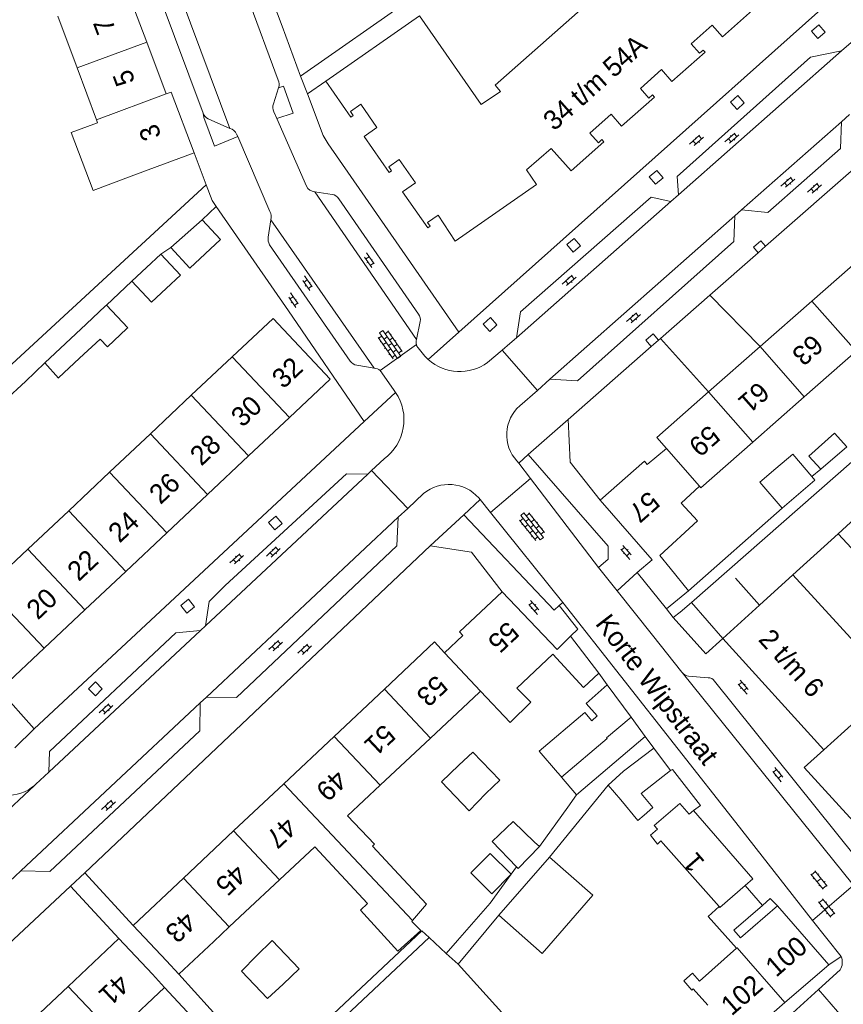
# Model space of a CAD drawing. Extents: x 99476 to 102828, y 406437 to 407931.
# Tile 67 of 162: x 100603 to 100687, y 406561 to 406662. Entities that reach past the tile are written whole.
import ezdxf

# ---------------------------------------------------------------- set-up
doc = ezdxf.new("R2010")
doc.units = 0
doc.header["$MEASUREMENT"] = 0
for name, color, linetype, lineweight in [('BG_bijgebouw', 253, 'Continuous', 0), ('BG_dakoverstek', 253, 'Continuous', 13), ('BG_dakoverstek bijgebouw', 253, 'Continuous', 0), ('BG_heg haag', 253, 'Continuous', 0), ('BG_hek', 253, 'Continuous', 0), ('BG_hoofdgebouw', 253, 'Continuous', 13), ('BG_huisnummer', 253, 'Continuous', 0), ('BG_kant verharding', 253, 'Continuous', 0), ('BG_muur', 253, 'Continuous', 0), ('BG_open verharding', 253, 'Continuous', 0), ('BG_schutting', 253, 'Continuous', 0), ('BG_straatnaam', 253, 'Continuous', 0), ('BG_tussenmuur', 253, 'Continuous', 0), ('BG_vlakafsluiter', 253, 'Continuous', 0)]:
    doc.layers.add(name, color=color, linetype=linetype, lineweight=lineweight)
doc.styles.add('Style-WORKING', font='WORKING.shx')

# ---------------------------------------------------------------- blocks, each defined once
blk = doc.blocks.new('S02OV6')
at = {"layer": 'BG_open verharding', "linetype": 'Continuous', "lineweight": 0}
for p, q in [((0, 0.20784), (1.371449, 0.20784)), ((0.085505, 0.20784), (0.085505, 0.268177)), ((0.485, -0.192), (0.486, 0.207)), ((0.885505, 0.20784), (0.885505, 0.31106)), ((1.285, -0.193), (1.285, 0.207)), ((0.268333, -0.19216), (1.549656, -0.19216)), ((0.885505, -0.32925), (0.885505, -0.19216))]:
    blk.add_line(p, q, dxfattribs=at)
blk = doc.blocks.new('S02OV4')
at = {"layer": 'BG_open verharding', "linetype": 'Continuous', "lineweight": 0}
for p, q in [((0, -0.200092), (0, 0.200092)), ((0, 0.2), (3.201, 0.2)), ((0.214, 0.6), (2.9, 0.6)), ((0.4, 0.199), (0.4, 0.6)), ((0.8, 0.6), (0.8, 0.7)), ((0.8, -0.2), (0.8, 0.2)), ((1.2, 0.2), (1.2, 0.6)), ((1.6, 0.6), (1.6, 0.7)), ((1.6, -0.2), (1.6, 0.2)), ((2, 0.199), (2, 0.6)), ((2.4, 0.6), (2.4, 0.7)), ((2.4, -0.2), (2.4, 0.2)), ((2.8, 0.2), (2.8, 0.6)), ((3.2, -0.199908), (3.2, 0.200092)), ((0, -0.2), (3.2, -0.199)), ((0.31, -0.6), (2.9, -0.6)), ((0.4, -0.6), (0.399, -0.2)), ((0.8, -0.7), (0.8, -0.6)), ((1.2, -0.6), (1.2, -0.2)), ((1.6, -0.7), (1.6, -0.6)), ((2, -0.6), (1.999, -0.2)), ((2.4, -0.7), (2.4, -0.6)), ((2.8, -0.6), (2.8, -0.2))]:
    blk.add_line(p, q, dxfattribs=at)
blk = doc.blocks.new('S02OV2')
at = {"layer": 'BG_open verharding', "linetype": 'Continuous', "lineweight": 0}
for p, q in [((0.052866, 0.482148), (0.183301, 0.482148)), ((0.183301, -1.01785), (0.183301, 0.982147)), ((0.183301, 0.895191), (0.705039, 0.895191)), ((0.705039, -1.01785), (0.705039, 0.982147)), ((0.705039, 0.43867), (0.835473, 0.43867)), ((0.052866, -0.517416), (0.183301, -0.517416)), ((0.183301, -0.017851), (0.705039, -0.017851)), ((0.183301, -0.930894), (0.705039, -0.930894)), ((0.705039, -0.473938), (0.835473, -0.473938))]:
    blk.add_line(p, q, dxfattribs=at)

msp = doc.modelspace()

# ---------------------------------------------------------------- linework, layer by layer
at = {"layer": 'BG_bijgebouw', "linetype": 'Continuous', "lineweight": 0}
for p, q in [((100621.609, 406641.097), (100618.398, 406638.267)), ((100617.384, 406637.591), (100615.901, 406636.199)), ((100615.901, 406636.199), (100614.419, 406634.808)), ((100611.723, 406632.277), (100611.819, 406632.367)), ((100607.63, 406628.436), (100609.726, 406630.404)), ((100605.518, 406626.454), (100607.63, 406628.436)), ((100611.155, 406628.881), (100609.059, 406626.914)), ((100687.561, 406617.866), (100684.911, 406615.57)), ((100682.622, 406613.016), (100680.94, 406611.584)), ((100657.956, 406584.522), (100656.099, 406586.697)), ((100663.131, 406583.21), (100664.45, 406581.72)), ((100657.138, 406575.852), (100651.944, 406569.911)), ((100625.643, 406564.178), (100628.301, 406561.36))]:
    msp.add_line(p, q, dxfattribs=at)
at = {"layer": 'BG_bijgebouw', "color": 1, "linetype": 'Continuous', "lineweight": 0}
msp.add_line((100669.541, 406584.7), (100667.83, 406586.99), dxfattribs=at)
at = {"layer": 'BG_bijgebouw', "linetype": 'Continuous', "lineweight": 0, "flags": 128}
for points in [[(100618.398, 406638.267), (100620.346, 406636.132), (100623.473, 406639.071), (100621.609, 406641.097)], [(100617.919, 406634.051), (100619.401, 406635.442), (100617.384, 406637.591)], [(100614.419, 406634.808), (100616.436, 406632.659), (100617.919, 406634.051)], [(100609.059, 406626.914), (100606.915, 406624.901), (100606.906, 406624.891)], [(100684.911, 406615.57), (100683.689, 406616.894), (100686.303, 406619.242), (100687.561, 406617.866)], [(100680.317, 406615.639), (100682.041, 406617.106), (100684.003, 406614.801)], [(100680.94, 406611.584), (100678.677, 406614.242), (100680.317, 406615.639)], [(100684.003, 406614.801), (100684.304, 406614.448), (100682.622, 406613.016)], [(100686.695, 406608.951), (100689.398, 406606.002), (100691.092, 406607.555), (100688.389, 406610.504), (100686.695, 406608.951)], [(100667.83, 406586.99), (100664.72, 406584.63), (100663.131, 406583.21)], [(100650.644, 406582.367), (100652.05, 406583.71), (100649.29, 406586.6), (100647.884, 406585.257)], [(100647.884, 406585.257), (100646.096, 406583.549), (100648.931, 406580.58)], [(100666.82, 406580.14), (100667.731, 406580.92), (100666.51, 406582.36), (100669.541, 406584.7)], [(100664.45, 406581.72), (100666.196, 406579.607), (100666.82, 406580.14)], [(100651.944, 406569.911), (100656.401, 406565.985), (100661.592, 406571.946), (100657.138, 406575.852)], [(100628.767, 406567.316), (100631.521, 406564.397), (100629.88, 406562.85)]]:
    msp.add_lwpolyline(points, dxfattribs=at)
at = {"layer": 'BG_dakoverstek', "linetype": 'Continuous', "lineweight": 13}
for p, q in [((100649.936, 406592.696), (100650.101, 406592.849)), ((100633.121, 406576.91), (100635.833, 406573.991)), ((100673.131, 406572.33), (100668.769, 406577.243)), ((100626.012, 406570.236), (100624.376, 406568.7)), ((100622.799, 406567.22), (100624.376, 406568.7))]:
    msp.add_line(p, q, dxfattribs=at)
at = {"layer": 'BG_dakoverstek', "linetype": 'Continuous', "lineweight": 13, "flags": 128}
for points in [[(100613.798, 406645.344), (100610.434, 406644.087), (100608.214, 406650.028), (100610.905, 406651.033)], [(100653.788, 406593.154), (100655.233, 406591.712), (100653.105, 406589.642), (100650.101, 406592.849)], [(100638.52, 406571.093), (100637.8, 406570.425), (100641.637, 406566.217), (100643.967, 406568.342), (100643.043, 406569.247)]]:
    msp.add_lwpolyline(points, dxfattribs=at)
at = {"layer": 'BG_dakoverstek bijgebouw', "linetype": 'Continuous', "lineweight": 0}
for p, q in [((100611.723, 406632.277), (100609.726, 406630.404)), ((100606.906, 406624.891), (100605.518, 406626.454)), ((100663.062, 406593.501), (100665.502, 406590.169)), ((100665.502, 406590.169), (100662.977, 406588.056)), ((100657.956, 406584.522), (100658.288, 406584.133)), ((100658.288, 406584.133), (100658.38, 406584.026)), ((100650.644, 406582.367), (100648.931, 406580.58)), ((100653.441, 406579.507), (100655.616, 406577.371)), ((100655.616, 406577.371), (100656.11, 406576.93)), ((100628.767, 406567.316), (100627.175, 406565.725)), ((100627.175, 406565.725), (100625.643, 406564.178)), ((100628.301, 406561.36), (100629.88, 406562.85))]:
    msp.add_line(p, q, dxfattribs=at)
at = {"layer": 'BG_dakoverstek bijgebouw', "linetype": 'Continuous', "lineweight": 0, "flags": 128}
for points in [[(100613.904, 406629.954), (100614, 406630.044), (100611.819, 406632.367)], [(100613.904, 406629.954), (100611.907, 406628.08), (100611.155, 406628.881)], [(100661.484, 406589.805), (100662.016, 406590.322), (100660.902, 406591.568), (100663.062, 406593.501)], [(100661.484, 406589.805), (100660.748, 406590.666), (100656.099, 406586.697)], [(100658.38, 406584.026), (100663.029, 406587.995), (100662.977, 406588.056)], [(100653.776, 406574.841), (100651.279, 406577.436), (100653.441, 406579.507)], [(100656.11, 406576.93), (100653.941, 406574.67), (100653.776, 406574.841)], [(100649.094, 406574.243), (100651.075, 406576.228), (100653.225, 406574.083), (100651.244, 406572.097), (100649.094, 406574.243)]]:
    msp.add_lwpolyline(points, dxfattribs=at)
at = {"layer": 'BG_heg haag', "linetype": 'Continuous', "lineweight": 0, "flags": 128}
msp.add_lwpolyline([(100622.022, 406644.679), (100601.732, 406625.93), (100594.766, 406640.353)], dxfattribs=at)
at = {"layer": 'BG_hek', "linetype": 'Continuous', "lineweight": 0}
msp.add_line((100678.629, 406601.63), (100676.177, 406604.416), dxfattribs=at)
at = {"layer": 'BG_hoofdgebouw', "linetype": 'Continuous', "lineweight": 13}
for p, q in [((100615.933, 406659.3), (100613.954, 406664.61)), ((100608.808, 406656.645), (100606.825, 406661.953)), ((100643.844, 406661.98), (100634.244, 406655.292)), ((100617.911, 406653.99), (100615.933, 406659.3)), ((100610.791, 406651.337), (100608.808, 406656.645)), ((100610.905, 406651.033), (100610.791, 406651.337)), ((100616.091, 406646.2), (100620.771, 406647.96)), ((100613.798, 406645.344), (100616.091, 406646.2)), ((100684.001, 406632.78), (100689.294, 406637.436)), ((100678.707, 406628.122), (100684.001, 406632.78)), ((100673.428, 406623.479), (100678.707, 406628.122)), ((100683.218, 406622.972), (100688.528, 406627.644)), ((100620.495, 406623.126), (100624.679, 406627.065)), ((100616.312, 406619.187), (100620.495, 406623.126)), ((100677.948, 406618.335), (100683.218, 406622.972)), ((100630.526, 406620.856), (100626.343, 406616.917)), ((100612.129, 406615.248), (100616.312, 406619.187)), ((100626.343, 406616.917), (100622.16, 406612.978)), ((100607.946, 406611.31), (100612.129, 406615.248)), ((100622.16, 406612.978), (100617.977, 406609.039)), ((100603.763, 406607.371), (100607.946, 406611.31)), ((100617.977, 406609.039), (100613.794, 406605.1)), ((100599.58, 406603.432), (100603.763, 406607.371)), ((100613.794, 406605.1), (100609.611, 406601.161)), ((100669.481, 406605.44), (100671.371, 406603.11)), ((100669.101, 406601.27), (100666.11, 406604.98)), ((100678.629, 406601.63), (100682.056, 406604.748)), ((100682.056, 406604.748), (100692.415, 406593.364)), ((100671.371, 406603.11), (100669.101, 406601.27)), ((100609.611, 406601.161), (100605.428, 406597.222)), ((100674.897, 406598.234), (100678.629, 406601.63)), ((100659.29, 406598.48), (100662.191, 406594.69)), ((100685.201, 406586.835), (100674.897, 406598.234)), ((100605.428, 406597.222), (100601.245, 406593.284)), ((100662.191, 406594.69), (100660.64, 406593.22)), ((100635.107, 406588.203), (100640.248, 406593.041)), ((100649.936, 406592.696), (100644.965, 406588.029)), ((100629.965, 406583.365), (100635.107, 406588.203)), ((100644.965, 406588.029), (100639.818, 406583.197)), ((100624.824, 406578.526), (100629.965, 406583.365)), ((100677.951, 406573.617), (100671.879, 406580.615)), ((100619.682, 406573.688), (100624.824, 406578.526)), ((100633.121, 406576.91), (100629.523, 406573.532)), ((100635.833, 406573.991), (100638.52, 406571.093)), ((100614.541, 406568.85), (100619.682, 406573.688)), ((100629.523, 406573.532), (100626.012, 406570.236)), ((100677.951, 406573.617), (100677.157, 406572.928)), ((100678.933, 406570.88), (100677.157, 406572.928)), ((100674.505, 406570.783), (100673.131, 406572.33)), ((100685.715, 406564.832), (100680.474, 406570.873)), ((100617.971, 406565.21), (100614.541, 406568.85)), ((100643.141, 406569.362), (100643.043, 406569.247)), ((100613.091, 406567.51), (100607.905, 406562.61)), ((100616.53, 406563.87), (100613.091, 406567.51)), ((100622.799, 406567.22), (100619.21, 406563.85)), ((100619.21, 406563.85), (100617.971, 406565.21)), ((100681.235, 406560.945), (100685.715, 406564.832)), ((100617.757, 406562.492), (100616.53, 406563.87)), ((100612.597, 406557.644), (100617.757, 406562.492)), ((100676.605, 406556.927), (100681.235, 406560.945))]:
    msp.add_line(p, q, dxfattribs=at)
at = {"layer": 'BG_hoofdgebouw', "linetype": 'Continuous', "lineweight": 13, "flags": 128}
for points in [[(100672.505, 406673.38), (100651.587, 406654.872), (100652.137, 406654.25), (100650.157, 406652.891), (100643.844, 406661.98)], [(100634.244, 406655.292), (100636.809, 406651.611), (100637.055, 406651.783), (100636.775, 406652.185), (100637.841, 406652.928), (100639.493, 406650.535), (100638.18, 406649.622), (100640.74, 406645.941), (100640.986, 406646.112), (100640.706, 406646.514), (100641.773, 406647.256), (100643.433, 406644.869), (100642.12, 406643.954), (100644.686, 406640.274), (100644.934, 406640.432), (100644.669, 406640.832), (100645.737, 406641.57), (100647.497, 406638.911), (100655.828, 406644.727), (100654.798, 406646.203), (100657.328, 406648.413), (100659.35, 406646.126), (100662.712, 406649.087), (100662.514, 406649.312), (100662.146, 406648.988), (100661.287, 406649.964), (100663.463, 406651.9), (100664.522, 406650.7), (100667.881, 406653.665), (100667.682, 406653.89), (100667.315, 406653.566), (100666.454, 406654.54), (100668.62, 406656.471), (100669.679, 406655.272), (100673.057, 406658.255), (100672.858, 406658.48), (100672.491, 406658.156), (100671.631, 406659.13), (100673.789, 406661.037), (100674.851, 406659.841), (100678.228, 406662.841)], [(100620.771, 406647.96), (100618.431, 406654.18), (100617.911, 406653.99)], [(100630.526, 406620.856), (100634.709, 406624.795), (100628.862, 406631.004), (100624.679, 406627.065)], [(100669.101, 406617.69), (100668.121, 406618.81), (100673.428, 406623.479)], [(100672.485, 406613.813), (100672.63, 406613.656), (100677.948, 406618.335)], [(100662.341, 406612.38), (100666.851, 406616.37), (100667.151, 406616.03), (100669.101, 406617.69)], [(100669.481, 406605.44), (100668.441, 406606.721), (100672.304, 406610.291), (100670.632, 406612.101), (100672.485, 406613.813)], [(100666.11, 406604.98), (100667.661, 406606.28), (100662.341, 406612.38)], [(100646.411, 406596.77), (100648.28, 406598.55), (100647.94, 406598.91), (100652.29, 406603.01)], [(100652.29, 406603.01), (100657.92, 406597.09), (100659.29, 406598.48)], [(100640.248, 406593.041), (100645.39, 406597.88), (100646.411, 406596.77)], [(100660.64, 406593.22), (100657.476, 406596.616), (100653.788, 406593.154)], [(100691.445, 406575.967), (100683.199, 406585.023), (100685.201, 406586.835)], [(100639.818, 406583.197), (100636.492, 406580.075), (100639.248, 406577.169), (100639.036, 406576.968), (100641.73, 406574.07)], [(100671.879, 406580.615), (100671.447, 406580.24), (100670.486, 406581.348), (100667.866, 406579.074), (100668.182, 406578.71), (100667.47, 406578.091)], [(100667.47, 406578.091), (100668.196, 406577.187), (100668.541, 406577.499), (100668.769, 406577.243)], [(100641.73, 406574.07), (100644.574, 406571.034), (100643.141, 406569.362)], [(100680.474, 406570.873), (100676.684, 406567.584), (100676.019, 406568.352), (100678.933, 406570.88)], [(100676.271, 406566.508), (100673.369, 406569.774), (100674.505, 406570.783)], [(100673.345, 406560.685), (100671.855, 406562.356), (100671.721, 406562.237), (100670.891, 406563.171), (100671.78, 406563.961), (100672.497, 406563.154), (100676.271, 406566.508)], [(100607.905, 406562.61), (100602.72, 406557.71), (100606.15, 406554.08)]]:
    msp.add_lwpolyline(points, dxfattribs=at)
at = {"layer": 'BG_kant verharding', "linetype": 'Continuous', "lineweight": 0}
for p, q in [((100629.386, 406655.402), (100607.09, 406715.693)), ((100607.894, 406694.827), (100624.441, 406650.452)), ((100607.073, 406691.234), (100621.689, 406652.026)), ((100628.831, 406663.45), (100629.773, 406660.912)), ((100647.871, 406629.577), (100684.904, 406662.628)), ((100687.032, 406658.388), (100690.194, 406661.162)), ((100670.343, 406643.659), (100687.032, 406658.388)), ((100628.886, 406652.986), (100629.426, 406654.608)), ((100632.388, 406653.999), (100634.244, 406655.292)), ((100622.212, 406651.444), (100624.441, 406650.452)), ((100629.239, 406651.479), (100628.935, 406652.169)), ((100632.289, 406644.547), (100629.239, 406651.479)), ((100687.851, 406651.867), (100687.01, 406651.124)), ((100687.01, 406651.124), (100676.803, 406642.105)), ((100625.118, 406649.849), (100625.237, 406649.629)), ((100625.237, 406649.629), (100628.537, 406641.951)), ((100689.111, 406647.037), (100679.257, 406638.385)), ((100643.538, 406628.846), (100633.117, 406643.965)), ((100634.914, 406643.699), (100633.117, 406643.965)), ((100669.554, 406642.963), (100670.343, 406643.659)), ((100643.754, 406631.438), (100635.579, 406643.253)), ((100653.757, 406629.021), (100669.554, 406642.963)), ((100676.11, 406641.493), (100657.182, 406624.768)), ((100676.803, 406642.105), (100676.11, 406641.493)), ((100628.638, 406641.11), (100628.354, 406639.318)), ((100628.638, 406641.11), (100639.212, 406625.908)), ((100628.509, 406638.545), (100636.748, 406626.637)), ((100679.257, 406638.385), (100678.506, 406637.726)), ((100678.506, 406637.726), (100673.544, 406633.369)), ((100673.544, 406633.369), (100668.49, 406628.931)), ((100630.438, 406631.767), (100638.174, 406620.438)), ((100643.538, 406628.846), (100643.915, 406630.674)), ((100653.087, 406628.43), (100652.307, 406627.762)), ((100653.087, 406628.43), (100653.757, 406629.021)), ((100668.314, 406628.777), (100667.563, 406628.117)), ((100668.49, 406628.931), (100668.314, 406628.777)), ((100644.392, 406627.124), (100643.697, 406627.972)), ((100652.307, 406627.762), (100650.807, 406626.478)), ((100667.563, 406628.117), (100659.071, 406620.661)), ((100637.416, 406626.2), (100639.212, 406625.908)), ((100640.002, 406625.428), (100641.247, 406623.62)), ((100655.901, 406623.636), (100657.182, 406624.768)), ((100641.247, 406623.62), (100641.384, 406623.43)), ((100654.104, 406622.047), (100655.901, 406623.636)), ((100638.174, 406620.438), (100604.42, 406588.972)), ((100640.218, 406616.616), (100638.94, 406615.422)), ((100654.001, 406616.193), (100653.803, 406616.418)), ((100654.967, 406617.066), (100654.001, 406616.193)), ((100654.001, 406616.193), (100655.212, 406614.606)), ((100663.163, 406607.677), (100654.967, 406617.066)), ((100638.94, 406615.422), (100638.544, 406615.052)), ((100638.544, 406615.052), (100621.942, 406599.538)), ((100655.212, 406614.606), (100662.156, 406605.506)), ((100642.636, 406611.547), (100644.26, 406613.062)), ((100648.389, 406610.886), (100650.046, 406612.455)), ((100650.046, 406612.455), (100649.908, 406612.627)), ((100651.111, 406611.133), (100650.046, 406612.455)), ((100641.663, 406610.639), (100642.636, 406611.547)), ((100658.524, 406601.928), (100651.111, 406611.133)), ((100641.663, 406610.639), (100622.032, 406592.232)), ((100644.948, 406607.716), (100609.593, 406574.241)), ((100662.156, 406605.506), (100664.06, 406603.112)), ((100664.06, 406603.112), (100667.683, 406598.557)), ((100658.524, 406601.928), (100658.146, 406601.593)), ((100658.524, 406601.928), (100676.198, 406579.393)), ((100621.43, 406599.059), (100605.909, 406584.555)), ((100621.942, 406599.538), (100621.43, 406599.059)), ((100667.683, 406598.557), (100670.675, 406594.794)), ((100670.675, 406594.794), (100670.706, 406594.756)), ((100670.706, 406594.756), (100688.212, 406573.023)), ((100671.38, 406594.371), (100673.378, 406594.216)), ((100674.023, 406593.874), (100688.45, 406575.859)), ((100622.032, 406592.232), (100621.393, 406591.633)), ((100621.393, 406591.633), (100603.053, 406574.436)), ((100665.502, 406590.169), (100666.947, 406588.196)), ((100659.904, 406582.215), (100666.947, 406588.196)), ((100605.909, 406584.555), (100604.571, 406583.304)), ((100604.571, 406583.304), (100604.436, 406583.177)), ((100676.198, 406579.393), (100684.073, 406569.359)), ((100603.053, 406574.436), (100599.685, 406571.278)), ((100614.541, 406568.85), (100609.593, 406574.241)), ((100608.147, 406572.874), (100572.17, 406539.271)), ((100613.091, 406567.51), (100608.147, 406572.874)), ((100684.073, 406569.359), (100686.98, 406565.655)), ((100644.815, 406567.598), (100616.594, 406541.105)), ((100686.88, 406564.297), (100684.657, 406562.28)), ((100684.657, 406562.28), (100674.933, 406553.454))]:
    msp.add_line(p, q, dxfattribs=at)
at = {"layer": 'BG_kant verharding', "linetype": 'Continuous', "lineweight": 0, "flags": 128}
for points in [[(100687.032, 406658.388), (100683.854, 406657.754), (100670.213, 406645.528), (100670.343, 406643.659)], [(100629.426, 406654.608), (100629.923, 406654.793), (100630.922, 406652.01), (100629.239, 406651.479)], [(100647.871, 406629.577), (100634.491, 406648.871), (100633.979, 406649.725), (100632.388, 406653.999)], [(100621.689, 406652.026), (100621.767, 406651.565), (100622.873, 406648.646), (100625.237, 406649.629)], [(100676.803, 406642.105), (100679.494, 406641.852), (100686.928, 406648.404), (100687.01, 406651.124)], [(100669.554, 406642.963), (100667.55, 406643.425), (100654.168, 406631.684), (100653.757, 406629.021)], [(100676.11, 406641.493), (100676.016, 406638.873), (100660.016, 406624.613), (100657.182, 406624.768)], [(100659.071, 406620.661), (100659.25, 406616.29), (100662.341, 406612.38)], [(100621.942, 406599.538), (100622.317, 406602.012), (100623.964, 406603.651), (100636.373, 406615.075), (100638.544, 406615.052)], [(100641.663, 406610.639), (100641.512, 406607.715), (100625.11, 406592.191), (100622.032, 406592.232)], [(100658.146, 406601.593), (100657.632, 406601.138), (100648.389, 406610.886)], [(100652.29, 406603.01), (100649.17, 406607.07), (100644.948, 406607.716)], [(100662.156, 406605.506), (100663.154, 406606.368), (100663.163, 406607.677)], [(100669.79, 406600.385), (100673.157, 406596.661), (100674.897, 406598.234)], [(100605.909, 406584.555), (100605.995, 406586.672), (100618.893, 406598.793), (100621.43, 406599.059)], [(100604.42, 406588.972), (100600.859, 406592.947), (100601.245, 406593.284)], [(100621.393, 406591.633), (100621.358, 406588.787), (100606.013, 406574.374), (100603.053, 406574.436)], [(100678.933, 406570.88), (100679.71, 406571.6), (100680.474, 406570.873)]]:
    msp.add_lwpolyline(points, dxfattribs=at)
at = {"layer": 'BG_kant verharding', "linetype": 'Continuous', "lineweight": 0}
for centre, radius, start, end in [((100628.360975, 406654.952354), 1.119312, 342.082462, 23.685537), ((100622.714874, 406652.421886), 1.09961, 201.101651, 242.78569), ((100634.761567, 406642.752949), 0.958253, 31.455502, 80.846826), ((100629.53092, 406639.151953), 1.188575, 171.969357, 210.707519), ((100642.890468, 406630.857061), 1.040758, 349.869421, 33.930571), ((100637.640494, 406627.272216), 1.095466, 215.440659, 258.174591), ((100656.69143, 406619.086094), 3.932144, 131.149051, 222.729216), ((100646.859965, 406609.935647), 4.06619, 41.443847, 129.747882), ((100671.560123, 406595.468801), 1.11248, 219.846393, 260.682155)]:
    msp.add_arc(centre, radius, start, end, dxfattribs=at)
at = {"layer": 'BG_kant verharding', "linetype": 'Continuous', "lineweight": 0, "extrusion": (0, 0, -1)}
for centre, radius, start, end in [((-100629.978788, 406652.641571), 1.145782, 335.641539, 17.493996), ((-100624.137859, 406649.430117), 1.065899, 106.522972, 156.859569), ((-100633.17503, 406644.927547), 0.964295, 273.450048, 336.756608), ((-100627.518536, 406641.402123), 1.156951, 151.678595, 194.625112), ((-100644.404074, 406628.552053), 0.914597, 344.913213, 18.747302), ((-100644.397593, 406628.548826), 0.907502, 320.534044, 345.003453), ((-100648.033535, 406630.492216), 4.960409, 311.602927, 317.232903), ((-100647.964467, 406630.42918), 4.867424, 234.268243, 311.487654), ((-100639.143972, 406624.906675), 1.003633, 93.886582, 131.95902), ((-100639.143011, 406624.904293), 1.006047, 131.909037, 148.630269), ((-100637.295567, 406620.622844), 4.959376, 145.526141, 233.894473), ((-100673.361929, 406593.406468), 0.809692, 91.137275, 144.730707), ((-100601.842661, 406586.07068), 3.885717, 228.133049, 322.328706), ((-100685.660554, 406565.069479), 1.443528, 156.070137, 212.35292)]:
    msp.add_arc(centre, radius, start, end, dxfattribs=at)
at = {"layer": 'BG_muur', "linetype": 'Continuous', "lineweight": 0}
for p, q in [((100682.056, 406604.748), (100686.695, 406608.951)), ((100670.526, 406600.921), (100671.662, 406601.919))]:
    msp.add_line(p, q, dxfattribs=at)
at = {"layer": 'BG_muur', "linetype": 'Continuous', "lineweight": 0, "flags": 128}
msp.add_lwpolyline([(100671.662, 406601.919), (100695.58, 406622.919), (100699.209, 406625.772)], dxfattribs=at)
at = {"layer": 'BG_schutting', "linetype": 'Continuous', "lineweight": 0}
for p, q in [((100631.667, 406655.811), (100643.882, 406664.363)), ((100629.773, 406660.912), (100631.667, 406655.811)), ((100620.771, 406647.96), (100622.022, 406644.679)), ((100621.609, 406641.097), (100623.049, 406642.47)), ((100623.049, 406642.47), (100630.438, 406631.767)), ((100617.384, 406637.591), (100618.398, 406638.267)), ((100684.003, 406614.801), (100684.911, 406615.57)), ((100671.371, 406603.11), (100680.94, 406611.584)), ((100662.191, 406594.69), (100663.062, 406593.501)), ((100663.131, 406583.21), (100657.138, 406575.852)), ((100659.004, 406580.948), (100659.904, 406582.215)), ((100656.11, 406576.93), (100659.004, 406580.948)), ((100651.088, 406571.144), (100647.74, 406567.291)), ((100651.944, 406569.911), (100647.794, 406564.88)), ((100646.583, 406565.984), (100644.815, 406567.598)), ((100646.583, 406565.984), (100647.74, 406567.291)), ((100661.293, 406549.967), (100647.794, 406564.88)), ((100619.21, 406563.85), (100628.5, 406553.632)), ((100627.19, 406552.399), (100617.757, 406562.492))]:
    msp.add_line(p, q, dxfattribs=at)
at = {"layer": 'BG_schutting', "color": 7, "linetype": 'Continuous', "lineweight": 0}
msp.add_line((100672.581, 406581.14), (100671.879, 406580.615), dxfattribs=at)
at = {"layer": 'BG_schutting', "linetype": 'Continuous', "lineweight": 0, "flags": 128}
for points in [[(100611.819, 406632.367), (100613.734, 406634.165), (100614.419, 406634.808)], [(100601.384, 406622.574), (100603.521, 406624.539), (100605.518, 406626.454)], [(100651.088, 406571.144), (100653.226, 406574.083), (100653.776, 406574.841)], [(100633.894, 406558.713), (100644.075, 406568.303), (100644.815, 406567.598)]]:
    msp.add_lwpolyline(points, dxfattribs=at)
at = {"layer": 'BG_schutting', "color": 7, "linetype": 'Continuous', "lineweight": 0, "flags": 128}
msp.add_lwpolyline([(100669.541, 406584.7), (100669.72, 406584.83), (100672.581, 406581.14)], dxfattribs=at)
at = {"layer": 'BG_tussenmuur', "linetype": 'Continuous', "lineweight": 0}
for p, q in [((100615.933, 406659.3), (100608.808, 406656.645)), ((100617.911, 406653.99), (100610.791, 406651.337)), ((100684.001, 406632.78), (100688.528, 406627.644)), ((100678.707, 406628.122), (100683.218, 406622.972)), ((100630.526, 406620.856), (100624.679, 406627.065)), ((100673.428, 406623.479), (100677.948, 406618.335)), ((100626.343, 406616.917), (100620.495, 406623.126)), ((100622.16, 406612.978), (100616.312, 406619.187)), ((100617.977, 406609.039), (100612.129, 406615.248)), ((100613.794, 406605.1), (100607.946, 406611.31)), ((100609.611, 406601.161), (100603.763, 406607.371)), ((100605.428, 406597.222), (100599.58, 406603.432)), ((100646.411, 406596.77), (100650.101, 406592.849)), ((100640.248, 406593.041), (100644.965, 406588.029)), ((100692.415, 406593.364), (100685.201, 406586.835)), ((100635.107, 406588.203), (100639.818, 406583.197)), ((100629.965, 406583.365), (100643.141, 406569.362)), ((100624.824, 406578.526), (100629.523, 406573.532)), ((100619.682, 406573.688), (100624.376, 406568.7)), ((100674.578, 406570.701), (100677.157, 406572.928)), ((100674.578, 406570.701), (100674.505, 406570.783)), ((100607.905, 406562.61), (100612.597, 406557.644))]:
    msp.add_line(p, q, dxfattribs=at)
at = {"layer": 'BG_tussenmuur', "linetype": 'Continuous', "lineweight": 0, "flags": 128}
for points in [[(100669.101, 406617.69), (100672.499, 406613.826), (100672.485, 406613.813)], [(100681.235, 406560.945), (100676.332, 406566.562), (100676.271, 406566.508)]]:
    msp.add_lwpolyline(points, dxfattribs=at)
at = {"layer": 'BG_vlakafsluiter', "linetype": 'Continuous', "lineweight": 0}
for p, q in [((100631.667, 406655.811), (100632.388, 406653.999)), ((100678.707, 406628.122), (100673.544, 406633.369)), ((100647.871, 406629.577), (100644.74, 406626.783)), ((100643.521, 406628.314), (100639.815, 406625.653)), ((100668.49, 406628.931), (100673.428, 406623.479)), ((100655.901, 406623.636), (100652.307, 406627.762)), ((100638.174, 406620.438), (100641.384, 406623.43)), ((100654.967, 406617.066), (100659.071, 406620.661)), ((100642.636, 406611.547), (100638.94, 406615.422)), ((100651.111, 406611.133), (100655.212, 406614.606)), ((100644.948, 406607.716), (100648.389, 406610.886)), ((100666.11, 406604.98), (100664.06, 406603.112)), ((100669.101, 406601.27), (100669.79, 406600.385)), ((100674.897, 406598.234), (100671.662, 406601.919)), ((100670.526, 406600.921), (100669.79, 406600.385)), ((100602.448, 406587.051), (100604.42, 406588.972)), ((100666.947, 406588.196), (100667.83, 406586.99)), ((100658.38, 406584.026), (100659.904, 406582.215)), ((100594.747, 406574.078), (100604.436, 406583.177)), ((100609.593, 406574.241), (100608.147, 406572.874)), ((100684.073, 406569.359), (100688.266, 406572.956)), ((100647.794, 406564.88), (100646.583, 406565.984)), ((100685.715, 406564.832), (100686.98, 406565.655)), ((100684.657, 406562.28), (100688.274, 406558.155))]:
    msp.add_line(p, q, dxfattribs=at)
at = {"layer": 'BG_vlakafsluiter', "linetype": 'Continuous', "lineweight": 0, "flags": 128}
for points in [[(100683.951, 406660.399), (100684.699, 406661.061), (100685.362, 406660.314), (100684.614, 406659.651), (100683.951, 406660.399)], [(100675.663, 406653.14), (100676.4, 406653.814), (100677.076, 406653.078), (100676.338, 406652.402), (100675.663, 406653.14)], [(100667.356, 406645.51), (100668.122, 406646.151), (100668.765, 406645.386), (100667.999, 406644.743), (100667.356, 406645.51)], [(100622.022, 406644.679), (100622.638, 406643.065), (100623.049, 406642.47)], [(100658.911, 406638.555), (100659.68, 406639.193), (100660.32, 406638.425), (100659.55, 406637.786), (100658.911, 406638.555)], [(100679.257, 406638.385), (100678.757, 406638.956), (100678.004, 406638.299), (100678.506, 406637.726)], [(100650.355, 406630.42), (100651.097, 406631.089), (100651.768, 406630.348), (100651.025, 406629.678), (100650.355, 406630.42)], [(100668.314, 406628.777), (100667.742, 406629.436), (100666.986, 406628.782), (100667.563, 406628.117)], [(100628.386, 406610.104), (100629.148, 406610.75), (100629.796, 406609.989), (100629.033, 406609.342), (100628.386, 406610.104)], [(100619.414, 406601.615), (100620.189, 406602.245), (100620.821, 406601.471), (100620.045, 406600.839), (100619.414, 406601.615)], [(100658.146, 406601.593), (100660.038, 406599.18), (100659.29, 406598.48)], [(100609.972, 406593.072), (100610.677, 406593.78), (100611.386, 406593.076), (100610.681, 406592.367), (100609.972, 406593.072)]]:
    msp.add_lwpolyline(points, dxfattribs=at)

# ---------------------------------------------------------------- block references
at = {"layer": 'BG_open verharding', "linetype": 'Continuous', "lineweight": 0}
for name, p, rotation in [('S02OV6', (100671.615, 406648.686), 41.352936), ('S02OV6', (100675.219, 406648.923), 41.352936), ('S02OV6', (100680.97, 406644.391), 41.352936), ('S02OV6', (100683.686, 406643.785), 41.352936), ('S02OV6', (100638.235, 406637.6), 304.771292), ('S02OV6', (100631.905, 406635.226), 304.771292), ('S02OV6', (100658.572, 406634.354), 41.352936), ('S02OV6', (100630.471, 406633.503), 304.771292), ('S02OV6', (100665.16, 406630.527), 41.352936), ('S02OV4', (100641.752, 406627.013), 124.738625), ('S02OV4', (100656.359, 406608.459), 128.668754), ('S02OV6', (100624.585, 406605.814), 43.21768), ('S02OV6', (100628.334, 406606.518), 43.21768), ('S02OV6', (100665.517, 406606.464), 131.067356), ('S02OV6', (100656.074, 406600.822), 131.067356), ('S02OV6', (100628.557, 406596.935), 43.21768), ('S02OV6', (100631.533, 406596.56), 43.21768), ('S02OV6', (100677.514, 406592.661), 131.067356), ('S02OV6', (100611.203, 406590.45), 43.21768), ('S02OV6', (100611.461, 406580.574), 43.21768), ('S02OV2', (100685.085, 406573.763), 218.910397), ('S02OV2', (100685.859, 406570.906), 218.874432)]:
    msp.add_blockref(name, p, dxfattribs=dict(at, rotation=rotation))
at = {"layer": 'BG_open verharding', "color": 7, "linetype": 'Continuous', "lineweight": 0, "rotation": 128.910397}
msp.add_blockref('S02OV6', (100681.027, 406583.688), dxfattribs=at)

# ---------------------------------------------------------------- texts
at = {"layer": 'BG_huisnummer', "linetype": 'Continuous', "lineweight": 0, "style": 'Style-WORKING'}
for s, rotation, p in [('7', 110.428617, (100612.794, 406660.561)), ('34 t/m 54A', 41.676358, (100657.614, 406650.123)), ('5', 110.428617, (100614.773, 406655.251)), ('3', 110.609693, (100617.456, 406649.67)), ('63', 221.352936, (100684.035, 406629.48)), ('32', 43.298645, (100629.909, 406623.709)), ('61', 221.352936, (100678.526, 406624.633)), ('30', 43.298645, (100625.726, 406619.77)), ('59', 221.352936, (100673.463, 406620.18)), ('28', 43.298645, (100621.524, 406615.813)), ('26', 43.298645, (100617.341, 406611.875)), ('57', 221.514619, (100667.295, 406613.424)), ('24', 43.298645, (100613.158, 406607.936)), ('22', 43.298645, (100608.975, 406603.997)), ('20', 43.298645, (100604.792, 406600.058)), ('55', 223.298645, (100652.842, 406600.095)), ('2 t/m 6', 312.447102, (100678.423, 406598.062)), ('53', 223.25693, (100645.546, 406594.594)), ('51', 223.25693, (100640.195, 406589.558)), ('49', 223.25693, (100635.263, 406584.917)), ('47', 223.25693, (100630.122, 406580.079)), ('1', 130.905726, (100673.124, 406575.365)), ('45', 223.25693, (100624.98, 406575.24)), ('43', 223.25693, (100619.839, 406570.402)), ('100', 40.943262, (100680.333, 406563.471)), ('102', 40.943262, (100675.778, 406559.519)), ('41', 223.379618, (100613.017, 406564))]:
    msp.add_text(s, height=2, rotation=rotation, dxfattribs=at).set_placement(p)
at = {"layer": 'BG_straatnaam', "linetype": 'Continuous', "lineweight": 0, "style": 'Style-WORKING'}
msp.add_text('Korte Wipstraat', height=2, rotation=307.523172, dxfattribs=at).set_placement((100661.759, 406599.73))

doc.saveas('drawing.dxf')
